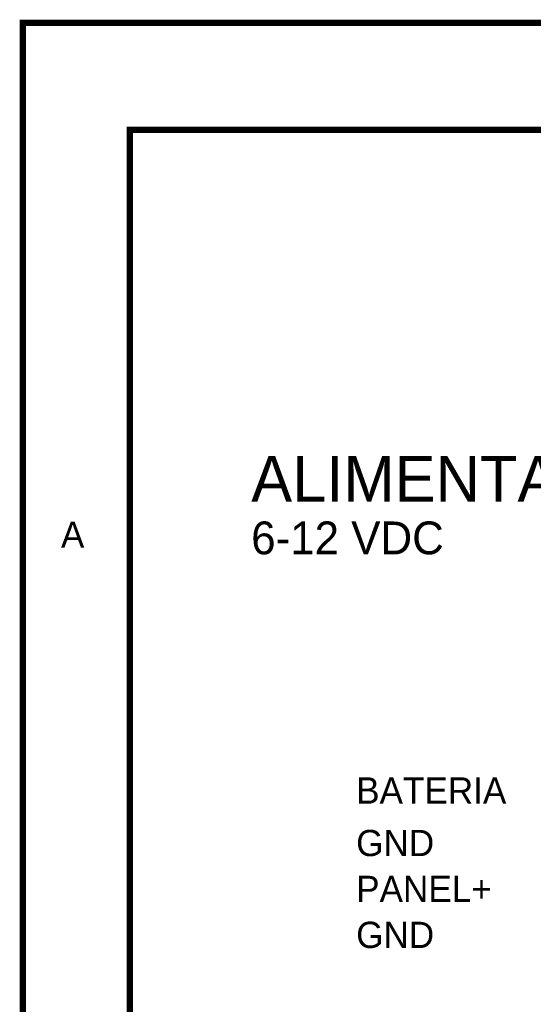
# Model space of a CAD drawing. Header units: inches. Extents: x 0 to 292, y 0 to 193.
# Tile 96 of 256: x 0 to 24, y 146 to 193. Entities that reach past the tile are written whole.
import ezdxf

# ---------------------------------------------------------------- set-up
doc = ezdxf.new("R2010")
doc.units = ezdxf.units.IN
doc.layers.add('Sheet', color=255, linetype='Continuous')

msp = doc.modelspace()

# ---------------------------------------------------------------- linework, layer by layer
at = {"layer": 'Sheet'}
for points in [[(0.058, 193.04, 0.3, 0.3, 0), (292.061, 193.04, 0.3, 0.3, 0), (292.061, 0, 0.3, 0.3, 0), (0.058, 0, 0.3, 0.3, 0), (0.058, 193.04, 0.3, 0.3, 0)], [(0.058, 193.04, 0.0991, 0.0991, 0), (0.058, 0, 0.0991, 0.0991, 0), (292.061, 0, 0.0991, 0.0991, 0), (292.061, 193.04, 0.0991, 0.0991, 0), (0.058, 193.04, 0.0991, 0.0991, 0), (0.058, 193.04, 0.0991, 0.0991, 0)], [(5.144, 187.953, 0.3, 0.3, 0), (286.976, 187.953, 0.3, 0.3, 0), (286.976, 5.068, 0.3, 0.3, 0), (5.144, 5.068, 0.3, 0.3, 0), (5.144, 187.953, 0.3, 0.3, 0)], [(5.144, 187.953, 0.0991, 0.0991, 0), (5.144, 5.068, 0.0991, 0.0991, 0), (286.976, 5.068, 0.0991, 0.0991, 0), (286.976, 187.953, 0.0991, 0.0991, 0), (5.144, 187.953, 0.0991, 0.0991, 0), (5.144, 187.953, 0.0991, 0.0991, 0)]]:
    msp.add_lwpolyline(points, format="xyseb", close=True, dxfattribs=at)
msp.add_lwpolyline([(0.058, 193.04, 0.3, 0.3, 0), (5.144, 193.04, 0.3, 0.3, 0)], format="xyseb", dxfattribs=at)

# ---------------------------------------------------------------- texts
for s, height, p in [('ALIMENTACIÓN', 2.183, (10.911, 170.274)), ('A', 1.247, (1.87, 168.091)), ('6-12 VDC', 1.5593, (10.911, 167.78)), ('BATERIA', 1.2474, (15.899, 155.929)), ('GND', 1.2474, (15.899, 153.434)), ('PANEL+', 1.2474, (15.899, 151.251)), ('GND', 1.2474, (15.899, 149.068))]:
    msp.add_text(s, height=height, dxfattribs=at).set_placement(p)

doc.saveas('drawing.dxf')
